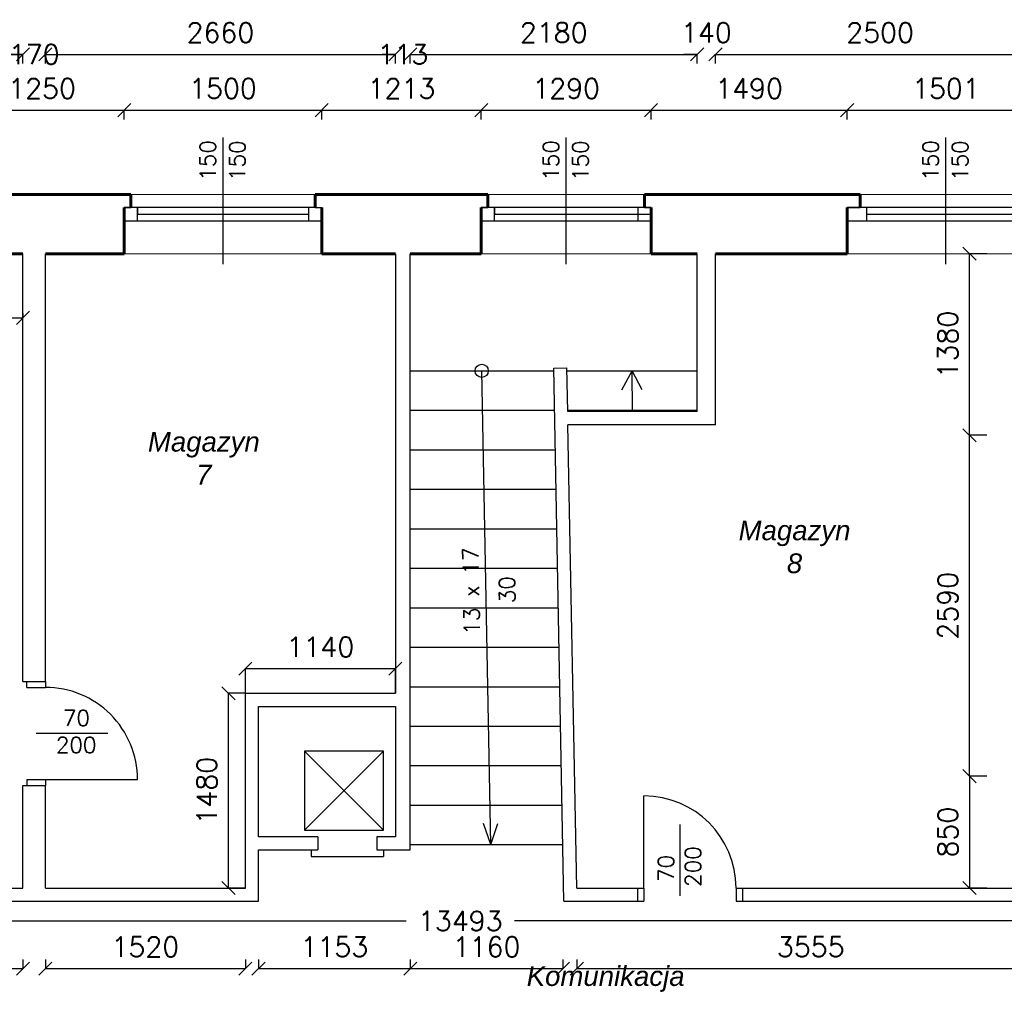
# Model space of a CAD drawing. Header units: millimetres. Extents: x -29041 to 64500, y 110629 to 283923.
# Tile 45 of 49: x 39388 to 46870, y 190610 to 198001. Entities that reach past the tile are written whole.
import ezdxf

# ---------------------------------------------------------------- set-up
doc = ezdxf.new("R2010")
doc.units = ezdxf.units.MM
for name, color, linetype in [('beton', 7, 'Continuous'), ('cienka', 1, 'Continuous'), ('sciany', 7, 'Continuous')]:
    doc.layers.add(name, color=color, linetype=linetype)
for name, color, linetype, lineweight in [('ISTN_PRZEKROJOWA', 7, 'Continuous', 60), ('ISTN_WIDOKOWA', 7, 'Continuous', 13), ('opisy_pomieszczen', 1, 'Continuous', 20)]:
    doc.layers.add(name, color=color, linetype=linetype, lineweight=lineweight)
doc.styles.add('SLAWEK', font='simplex.shx', dxfattribs={"width": 0.7, "height": 1})
doc.styles.get("Standard").update_dxf_attribs({"font": 'arial.ttf'})
doc.styles.add('TXT 50', font='simplex.shx', dxfattribs={"height": 150})
doc.styles.add('txt150', font='arial.ttf', dxfattribs={"height": 150})
doc.dimstyles.new('wymiary1do50', dxfattribs={"dimtxt": 150, "dimasz": 100, "dimexe": 0.18, "dimexo": 0.066, "dimgap": 90, "dimtad": 1, "dimdec": 0, "dimzin": 0, "dimdsep": 46, "dimtxsty": 'txt150', "dimblk": 'OBLIQUE', "dimcen": 0.09, "dimclrd": 1, "dimclre": 1, "dimadec": 0, "dimazin": 0, "dimtfac": 1, "dimtdec": 0, "dimtix": 1, "dimtofl": 0, "dimtmove": 2, "dimatfit": 3, "dimfxl": 1, "dimtfillclr": 256, "dimtolj": 1, "dimtzin": 0, "dimarcsym": 0})

# ---------------------------------------------------------------- blocks, each defined once
blk = doc.blocks.new('_Oblique')
at = {"layer": 'sciany', "color": 0, "lineweight": -2}
blk.add_line((-0.5, -0.5), (0.5, 0.5), dxfattribs=at)
blk = doc.blocks.new('*D422')
at = {"layer": 'beton', "color": 1, "lineweight": -2}
for p, q in [((26042.7, 197667.2), (26042.7, 197737.3)), ((26042.7, 197737.1), (39412.7, 197737.1)), ((39412.7, 197667.2), (39412.7, 197737.3))]:
    blk.add_line(p, q, dxfattribs=at)
at = {"layer": 'Defpoints', "color": 0}
for p in [(39412.7, 197737.1), (26042.7, 197667.1), (39412.7, 197667.1)]:
    blk.add_point(p, dxfattribs=at)
at = {"layer": 'beton', "color": 1, "lineweight": -2, "xscale": 100, "yscale": 100, "zscale": 100, "rotation": 180}
blk.add_blockref('_Oblique', (26042.7, 197737.1), dxfattribs=at)
at = {"layer": 'beton', "color": 1, "lineweight": -2, "xscale": 100, "yscale": 100, "zscale": 100}
blk.add_blockref('_Oblique', (39412.7, 197737.1), dxfattribs=at)
at = {"layer": 'beton', "color": 0, "insert": (32727.7, 197902.1), "char_height": 150, "attachment_point": 5, "style": 'TXT 50'}
blk.add_mtext('\\A1;13370', dxfattribs=at)
blk = doc.blocks.new('*D423')
at = {"layer": 'beton', "color": 1, "lineweight": -2}
for p, q in [((39412.7, 197737.1), (39312.7, 197737.1)), ((39412.7, 197667.2), (39412.7, 197737.3)), ((39582.7, 197667.2), (39582.7, 197737.3)), ((39582.7, 197737.1), (39682.7, 197737.1))]:
    blk.add_line(p, q, dxfattribs=at)
at = {"layer": 'Defpoints', "color": 0}
for p in [(39412.7, 197737.1), (39412.7, 197667.1), (39582.7, 197667.1)]:
    blk.add_point(p, dxfattribs=at)
at = {"layer": 'beton', "color": 1, "lineweight": -2, "xscale": 100, "yscale": 100, "zscale": 100}
blk.add_blockref('_Oblique', (39412.7, 197737.1), dxfattribs=at)
at = {"layer": 'beton', "color": 1, "lineweight": -2, "xscale": 100, "yscale": 100, "zscale": 100, "rotation": 180}
blk.add_blockref('_Oblique', (39582.7, 197737.1), dxfattribs=at)
at = {"layer": 'beton', "color": 0, "insert": (39497.7, 197737.1), "char_height": 150, "attachment_point": 5, "style": 'TXT 50'}
blk.add_mtext('\\A1;170', dxfattribs=at)
blk = doc.blocks.new('*D424')
at = {"layer": 'beton', "color": 1, "lineweight": -2}
for p, q in [((39582.7, 197667.2), (39582.7, 197737.3)), ((39582.7, 197737.1), (42242.7, 197737.1)), ((42242.7, 197667.2), (42242.7, 197737.3))]:
    blk.add_line(p, q, dxfattribs=at)
at = {"layer": 'Defpoints', "color": 0}
for p in [(42242.7, 197737.1), (39582.7, 197667.1), (42242.7, 197667.1)]:
    blk.add_point(p, dxfattribs=at)
at = {"layer": 'beton', "color": 1, "lineweight": -2, "xscale": 100, "yscale": 100, "zscale": 100, "rotation": 180}
blk.add_blockref('_Oblique', (39582.7, 197737.1), dxfattribs=at)
at = {"layer": 'beton', "color": 1, "lineweight": -2, "xscale": 100, "yscale": 100, "zscale": 100}
blk.add_blockref('_Oblique', (42242.7, 197737.1), dxfattribs=at)
at = {"layer": 'beton', "color": 0, "insert": (40912.7, 197902.1), "char_height": 150, "attachment_point": 5, "style": 'TXT 50'}
blk.add_mtext('\\A1;2660', dxfattribs=at)
blk = doc.blocks.new('*D425')
at = {"layer": 'beton', "color": 1, "lineweight": -2}
for p, q in [((42242.7, 197737.1), (42142.7, 197737.1)), ((42242.7, 197667.2), (42242.7, 197737.3)), ((42355.6, 197667.2), (42355.6, 197737.3)), ((42355.6, 197737.1), (42455.6, 197737.1))]:
    blk.add_line(p, q, dxfattribs=at)
at = {"layer": 'Defpoints', "color": 0}
for p in [(42355.6, 197737.1), (42242.7, 197667.1), (42355.6, 197667.1)]:
    blk.add_point(p, dxfattribs=at)
at = {"layer": 'beton', "color": 1, "lineweight": -2, "xscale": 100, "yscale": 100, "zscale": 100}
blk.add_blockref('_Oblique', (42242.7, 197737.1), dxfattribs=at)
at = {"layer": 'beton', "color": 1, "lineweight": -2, "xscale": 100, "yscale": 100, "zscale": 100, "rotation": 180}
blk.add_blockref('_Oblique', (42355.6, 197737.1), dxfattribs=at)
at = {"layer": 'beton', "color": 0, "insert": (42299.2, 197737.1), "char_height": 150, "attachment_point": 5, "style": 'TXT 50'}
blk.add_mtext('\\A1;113', dxfattribs=at)
blk = doc.blocks.new('*D426')
at = {"layer": 'beton', "color": 1, "lineweight": -2}
for p, q in [((42355.6, 197667.2), (42355.6, 197737.3)), ((42355.6, 197737.1), (44535.6, 197737.1)), ((44535.6, 197667.2), (44535.6, 197737.3))]:
    blk.add_line(p, q, dxfattribs=at)
at = {"layer": 'Defpoints', "color": 0}
for p in [(44535.6, 197737.1), (42355.6, 197667.1), (44535.6, 197667.1)]:
    blk.add_point(p, dxfattribs=at)
at = {"layer": 'beton', "color": 1, "lineweight": -2, "xscale": 100, "yscale": 100, "zscale": 100, "rotation": 180}
blk.add_blockref('_Oblique', (42355.6, 197737.1), dxfattribs=at)
at = {"layer": 'beton', "color": 1, "lineweight": -2, "xscale": 100, "yscale": 100, "zscale": 100}
blk.add_blockref('_Oblique', (44535.6, 197737.1), dxfattribs=at)
at = {"layer": 'beton', "color": 0, "insert": (43445.6, 197902.1), "char_height": 150, "attachment_point": 5, "style": 'TXT 50'}
blk.add_mtext('\\A1;2180', dxfattribs=at)
blk = doc.blocks.new('*D427')
at = {"layer": 'beton', "color": 1, "lineweight": -2}
for p, q in [((44535.6, 197737.1), (44435.6, 197737.1)), ((44535.6, 197667.2), (44535.6, 197737.3)), ((44675.6, 197667.2), (44675.6, 197737.3)), ((44675.6, 197737.1), (44775.6, 197737.1))]:
    blk.add_line(p, q, dxfattribs=at)
at = {"layer": 'Defpoints', "color": 0}
for p in [(44675.6, 197737.1), (44535.6, 197667.1), (44675.6, 197667.1)]:
    blk.add_point(p, dxfattribs=at)
at = {"layer": 'beton', "color": 1, "lineweight": -2, "xscale": 100, "yscale": 100, "zscale": 100}
blk.add_blockref('_Oblique', (44535.6, 197737.1), dxfattribs=at)
at = {"layer": 'beton', "color": 1, "lineweight": -2, "xscale": 100, "yscale": 100, "zscale": 100, "rotation": 180}
blk.add_blockref('_Oblique', (44675.6, 197737.1), dxfattribs=at)
at = {"layer": 'beton', "color": 0, "insert": (44605.6, 197902.1), "char_height": 150, "attachment_point": 5, "style": 'TXT 50'}
blk.add_mtext('\\A1;140', dxfattribs=at)
blk = doc.blocks.new('*D428')
at = {"layer": 'beton', "color": 1, "lineweight": -2}
for p, q in [((44675.6, 197667.2), (44675.6, 197737.3)), ((44675.6, 197737.1), (47175.6, 197737.1)), ((47175.6, 197667.2), (47175.6, 197737.3))]:
    blk.add_line(p, q, dxfattribs=at)
at = {"layer": 'Defpoints', "color": 0}
for p in [(47175.6, 197737.1), (44675.6, 197667.1), (47175.6, 197667.1)]:
    blk.add_point(p, dxfattribs=at)
at = {"layer": 'beton', "color": 1, "lineweight": -2, "xscale": 100, "yscale": 100, "zscale": 100, "rotation": 180}
blk.add_blockref('_Oblique', (44675.6, 197737.1), dxfattribs=at)
at = {"layer": 'beton', "color": 1, "lineweight": -2, "xscale": 100, "yscale": 100, "zscale": 100}
blk.add_blockref('_Oblique', (47175.6, 197737.1), dxfattribs=at)
at = {"layer": 'beton', "color": 0, "insert": (45925.6, 197902.1), "char_height": 150, "attachment_point": 5, "style": 'TXT 50'}
blk.add_mtext('\\A1;2500', dxfattribs=at)
blk = doc.blocks.new('*D457')
at = {"layer": 'beton', "color": 1, "lineweight": -2}
for p, q in [((38932.7, 197242.7), (38932.7, 197312.8)), ((38932.7, 197312.6), (40182.7, 197312.6)), ((40182.7, 197242.7), (40182.7, 197312.8))]:
    blk.add_line(p, q, dxfattribs=at)
at = {"layer": 'Defpoints', "color": 0}
for p in [(40182.7, 197312.6), (38932.7, 197242.6), (40182.7, 197242.6)]:
    blk.add_point(p, dxfattribs=at)
at = {"layer": 'beton', "color": 1, "lineweight": -2, "xscale": 100, "yscale": 100, "zscale": 100, "rotation": 180}
blk.add_blockref('_Oblique', (38932.7, 197312.6), dxfattribs=at)
at = {"layer": 'beton', "color": 1, "lineweight": -2, "xscale": 100, "yscale": 100, "zscale": 100}
blk.add_blockref('_Oblique', (40182.7, 197312.6), dxfattribs=at)
at = {"layer": 'beton', "color": 0, "insert": (39557.7, 197477.6), "char_height": 150, "attachment_point": 5, "style": 'TXT 50'}
blk.add_mtext('\\A1;1250', dxfattribs=at)
blk = doc.blocks.new('*D458')
at = {"layer": 'beton', "color": 1, "lineweight": -2}
for p, q in [((40182.7, 197242.7), (40182.7, 197312.8)), ((40182.7, 197312.6), (41682.7, 197312.6)), ((41682.7, 197242.7), (41682.7, 197312.8))]:
    blk.add_line(p, q, dxfattribs=at)
at = {"layer": 'Defpoints', "color": 0}
for p in [(41682.7, 197312.6), (40182.7, 197242.6), (41682.7, 197242.6)]:
    blk.add_point(p, dxfattribs=at)
at = {"layer": 'beton', "color": 1, "lineweight": -2, "xscale": 100, "yscale": 100, "zscale": 100, "rotation": 180}
blk.add_blockref('_Oblique', (40182.7, 197312.6), dxfattribs=at)
at = {"layer": 'beton', "color": 1, "lineweight": -2, "xscale": 100, "yscale": 100, "zscale": 100}
blk.add_blockref('_Oblique', (41682.7, 197312.6), dxfattribs=at)
at = {"layer": 'beton', "color": 0, "insert": (40932.7, 197477.6), "char_height": 150, "attachment_point": 5, "style": 'TXT 50'}
blk.add_mtext('\\A1;1500', dxfattribs=at)
blk = doc.blocks.new('*D459')
at = {"layer": 'beton', "color": 1, "lineweight": -2}
for p, q in [((41682.7, 197242.7), (41682.7, 197312.8)), ((41682.7, 197312.6), (42895.6, 197312.6)), ((42895.6, 197242.7), (42895.6, 197312.8))]:
    blk.add_line(p, q, dxfattribs=at)
at = {"layer": 'Defpoints', "color": 0}
for p in [(42895.6, 197312.6), (41682.7, 197242.6), (42895.6, 197242.6)]:
    blk.add_point(p, dxfattribs=at)
at = {"layer": 'beton', "color": 1, "lineweight": -2, "xscale": 100, "yscale": 100, "zscale": 100, "rotation": 180}
blk.add_blockref('_Oblique', (41682.7, 197312.6), dxfattribs=at)
at = {"layer": 'beton', "color": 1, "lineweight": -2, "xscale": 100, "yscale": 100, "zscale": 100}
blk.add_blockref('_Oblique', (42895.6, 197312.6), dxfattribs=at)
at = {"layer": 'beton', "color": 0, "insert": (42289.2, 197477.6), "char_height": 150, "attachment_point": 5, "style": 'TXT 50'}
blk.add_mtext('\\A1;1213', dxfattribs=at)
blk = doc.blocks.new('*D460')
at = {"layer": 'beton', "color": 1, "lineweight": -2}
for p, q in [((42895.6, 197242.7), (42895.6, 197312.8)), ((42895.6, 197312.6), (44185.6, 197312.6)), ((44185.6, 197242.7), (44185.6, 197312.8))]:
    blk.add_line(p, q, dxfattribs=at)
at = {"layer": 'Defpoints', "color": 0}
for p in [(44185.6, 197312.6), (42895.6, 197242.6), (44185.6, 197242.6)]:
    blk.add_point(p, dxfattribs=at)
at = {"layer": 'beton', "color": 1, "lineweight": -2, "xscale": 100, "yscale": 100, "zscale": 100, "rotation": 180}
blk.add_blockref('_Oblique', (42895.6, 197312.6), dxfattribs=at)
at = {"layer": 'beton', "color": 1, "lineweight": -2, "xscale": 100, "yscale": 100, "zscale": 100}
blk.add_blockref('_Oblique', (44185.6, 197312.6), dxfattribs=at)
at = {"layer": 'beton', "color": 0, "insert": (43540.6, 197477.6), "char_height": 150, "attachment_point": 5, "style": 'TXT 50'}
blk.add_mtext('\\A1;1290', dxfattribs=at)
blk = doc.blocks.new('*D461')
at = {"layer": 'beton', "color": 1, "lineweight": -2}
for p, q in [((44185.6, 197242.7), (44185.6, 197312.8)), ((44185.6, 197312.6), (45675.6, 197312.6)), ((45675.6, 197242.7), (45675.6, 197312.8))]:
    blk.add_line(p, q, dxfattribs=at)
at = {"layer": 'Defpoints', "color": 0}
for p in [(45675.6, 197312.6), (44185.6, 197242.6), (45675.6, 197242.6)]:
    blk.add_point(p, dxfattribs=at)
at = {"layer": 'beton', "color": 1, "lineweight": -2, "xscale": 100, "yscale": 100, "zscale": 100, "rotation": 180}
blk.add_blockref('_Oblique', (44185.6, 197312.6), dxfattribs=at)
at = {"layer": 'beton', "color": 1, "lineweight": -2, "xscale": 100, "yscale": 100, "zscale": 100}
blk.add_blockref('_Oblique', (45675.6, 197312.6), dxfattribs=at)
at = {"layer": 'beton', "color": 0, "insert": (44930.6, 197477.6), "char_height": 150, "attachment_point": 5, "style": 'TXT 50'}
blk.add_mtext('\\A1;1490', dxfattribs=at)
blk = doc.blocks.new('*D462')
at = {"layer": 'beton', "color": 1, "lineweight": -2}
for p, q in [((45675.6, 197242.7), (45675.6, 197312.8)), ((45675.6, 197312.6), (47176.6, 197312.6)), ((47176.6, 197242.7), (47176.6, 197312.8))]:
    blk.add_line(p, q, dxfattribs=at)
at = {"layer": 'Defpoints', "color": 0}
for p in [(47176.6, 197312.6), (45675.6, 197242.6), (47176.6, 197242.6)]:
    blk.add_point(p, dxfattribs=at)
at = {"layer": 'beton', "color": 1, "lineweight": -2, "xscale": 100, "yscale": 100, "zscale": 100, "rotation": 180}
blk.add_blockref('_Oblique', (45675.6, 197312.6), dxfattribs=at)
at = {"layer": 'beton', "color": 1, "lineweight": -2, "xscale": 100, "yscale": 100, "zscale": 100}
blk.add_blockref('_Oblique', (47176.6, 197312.6), dxfattribs=at)
at = {"layer": 'beton', "color": 0, "insert": (46426.1, 197477.6), "char_height": 150, "attachment_point": 5, "style": 'TXT 50'}
blk.add_mtext('\\A1;1501', dxfattribs=at)
blk = doc.blocks.new('*D489')
at = {"layer": 'beton', "color": 1, "lineweight": -2}
for p, q in [((37022.7, 195735.1), (39412.7, 195735.1)), ((37022.7, 195735), (37022.7, 195734.9)), ((39412.7, 195767.3), (39412.7, 195734.9))]:
    blk.add_line(p, q, dxfattribs=at)
at = {"layer": 'Defpoints', "color": 0}
for p in [(37022.7, 195735.1), (39412.7, 195767.3), (39412.7, 195735.1)]:
    blk.add_point(p, dxfattribs=at)
at = {"layer": 'beton', "color": 1, "lineweight": -2, "xscale": 100, "yscale": 100, "zscale": 100, "rotation": 180}
blk.add_blockref('_Oblique', (37022.7, 195735.1), dxfattribs=at)
at = {"layer": 'beton', "color": 1, "lineweight": -2, "xscale": 100, "yscale": 100, "zscale": 100}
blk.add_blockref('_Oblique', (39412.7, 195735.1), dxfattribs=at)
at = {"layer": 'beton', "color": 0, "insert": (38217.7, 195900.1), "char_height": 150, "attachment_point": 5, "style": 'TXT 50'}
blk.add_mtext('\\A1;2390', dxfattribs=at)
blk = doc.blocks.new('*D490')
at = {"layer": 'beton', "color": 1, "lineweight": -2}
for p, q in [((41102.7, 192882.3), (40974.5, 192882.3)), ((40974.7, 191402.3), (40974.7, 192882.3)), ((41102.7, 191402.3), (40974.5, 191402.3))]:
    blk.add_line(p, q, dxfattribs=at)
at = {"layer": 'Defpoints', "color": 0}
for p in [(40974.7, 192882.3), (41102.7, 192882.3), (41102.7, 191402.3)]:
    blk.add_point(p, dxfattribs=at)
at = {"layer": 'beton', "color": 1, "lineweight": -2, "xscale": 100, "yscale": 100, "zscale": 100}
for p, rotation in [((40974.7, 192882.3), 90), ((40974.7, 191402.3), 270)]:
    blk.add_blockref('_Oblique', p, dxfattribs=dict(at, rotation=rotation))
at = {"layer": 'beton', "color": 0, "insert": (40809.7, 192142.3), "char_height": 150, "attachment_point": 5, "rotation": 90, "style": 'TXT 50'}
blk.add_mtext('\\A1;1480', dxfattribs=at)
blk = doc.blocks.new('*D491')
at = {"layer": 'beton', "color": 1, "lineweight": -2}
for p, q in [((41102.7, 192882.4), (41102.7, 193069.8)), ((41102.7, 193069.6), (42242.7, 193069.6)), ((42242.7, 192882.4), (42242.7, 193069.8))]:
    blk.add_line(p, q, dxfattribs=at)
at = {"layer": 'Defpoints', "color": 0}
for p in [(42242.7, 193069.6), (41102.7, 192882.3), (42242.7, 192882.3)]:
    blk.add_point(p, dxfattribs=at)
at = {"layer": 'beton', "color": 1, "lineweight": -2, "xscale": 100, "yscale": 100, "zscale": 100, "rotation": 180}
blk.add_blockref('_Oblique', (41102.7, 193069.6), dxfattribs=at)
at = {"layer": 'beton', "color": 1, "lineweight": -2, "xscale": 100, "yscale": 100, "zscale": 100}
blk.add_blockref('_Oblique', (42242.7, 193069.6), dxfattribs=at)
at = {"layer": 'beton', "color": 0, "insert": (41672.7, 193234.6), "char_height": 150, "attachment_point": 5, "style": 'TXT 50'}
blk.add_mtext('\\A1;1140', dxfattribs=at)
blk = doc.blocks.new('*D492')
at = {"layer": 'beton', "color": 1, "lineweight": -2}
for p, q in [((46736, 192252.3), (46605.4, 192252.3)), ((46605.6, 192252.3), (46605.6, 191402.3)), ((46736, 191402.3), (46605.4, 191402.3))]:
    blk.add_line(p, q, dxfattribs=at)
at = {"layer": 'Defpoints', "color": 0}
for p in [(46736.1, 192252.3), (46605.6, 191402.3), (46736.1, 191402.3)]:
    blk.add_point(p, dxfattribs=at)
at = {"layer": 'beton', "color": 1, "lineweight": -2, "xscale": 100, "yscale": 100, "zscale": 100}
for p, rotation in [((46605.6, 192252.3), 90), ((46605.6, 191402.3), 270)]:
    blk.add_blockref('_Oblique', p, dxfattribs=dict(at, rotation=rotation))
at = {"layer": 'beton', "color": 0, "insert": (46440.6, 191827.3), "char_height": 150, "attachment_point": 5, "rotation": 90, "style": 'TXT 50'}
blk.add_mtext('\\A1;850', dxfattribs=at)
blk = doc.blocks.new('*D493')
at = {"layer": 'beton', "color": 1, "lineweight": -2}
for p, q in [((46736, 194842.3), (46605.4, 194842.3)), ((46605.6, 192252.3), (46605.6, 194842.3)), ((46736, 192252.3), (46605.4, 192252.3))]:
    blk.add_line(p, q, dxfattribs=at)
at = {"layer": 'Defpoints', "color": 0}
for p in [(46605.6, 194842.3), (46736.1, 194842.3), (46736.1, 192252.3)]:
    blk.add_point(p, dxfattribs=at)
at = {"layer": 'beton', "color": 1, "lineweight": -2, "xscale": 100, "yscale": 100, "zscale": 100}
for p, rotation in [((46605.6, 194842.3), 90), ((46605.6, 192252.3), 270)]:
    blk.add_blockref('_Oblique', p, dxfattribs=dict(at, rotation=rotation))
at = {"layer": 'beton', "color": 0, "insert": (46440.6, 193547.3), "char_height": 150, "attachment_point": 5, "rotation": 90, "style": 'TXT 50'}
blk.add_mtext('\\A1;2590', dxfattribs=at)
blk = doc.blocks.new('*D494')
at = {"layer": 'beton', "color": 1, "lineweight": -2}
for p, q in [((46736, 196222.3), (46605.4, 196222.3)), ((46605.6, 194842.3), (46605.6, 196222.3)), ((46736, 194842.3), (46605.4, 194842.3))]:
    blk.add_line(p, q, dxfattribs=at)
at = {"layer": 'Defpoints', "color": 0}
for p in [(46605.6, 196222.3), (46736.1, 196222.3), (46736.1, 194842.3)]:
    blk.add_point(p, dxfattribs=at)
at = {"layer": 'beton', "color": 1, "lineweight": -2, "xscale": 100, "yscale": 100, "zscale": 100}
for p, rotation in [((46605.6, 196222.3), 90), ((46605.6, 194842.3), 270)]:
    blk.add_blockref('_Oblique', p, dxfattribs=dict(at, rotation=rotation))
at = {"layer": 'beton', "color": 0, "insert": (46440.6, 195532.3), "char_height": 150, "attachment_point": 5, "rotation": 90, "style": 'TXT 50'}
blk.add_mtext('\\A1;1380', dxfattribs=at)
blk = doc.blocks.new('*D502')
at = {"layer": 'beton', "color": 1, "lineweight": -2}
for p, q in [((50585.6, 191302.3), (50585.6, 191152.3)), ((37092.7, 191072.4), (37092.7, 191152.6)), ((37092.7, 191152.5), (42324.3, 191152.5)), ((50585.6, 191152.5), (43147.2, 191152.5))]:
    blk.add_line(p, q, dxfattribs=at)
at = {"layer": 'Defpoints', "color": 0}
for p in [(50585.6, 191302.3), (50585.6, 191152.5), (37092.7, 191072.3)]:
    blk.add_point(p, dxfattribs=at)
at = {"layer": 'beton', "color": 1, "lineweight": -2, "xscale": 100, "yscale": 100, "zscale": 100, "rotation": 180}
blk.add_blockref('_Oblique', (37092.7, 191152.5), dxfattribs=at)
at = {"layer": 'beton', "color": 1, "lineweight": -2, "xscale": 100, "yscale": 100, "zscale": 100}
blk.add_blockref('_Oblique', (50585.6, 191152.5), dxfattribs=at)
at = {"layer": 'beton', "color": 0, "insert": (42735.8, 191152.5), "char_height": 150, "attachment_point": 5, "style": 'TXT 50'}
blk.add_mtext('\\A1;13493', dxfattribs=at)
blk = doc.blocks.new('*D503')
at = {"layer": 'beton', "color": 1, "lineweight": -2}
for p, q in [((37092.7, 190895.7), (37092.7, 190790.1)), ((37092.7, 190790.3), (39412.7, 190790.3)), ((39412.7, 190860.3), (39412.7, 190790.1))]:
    blk.add_line(p, q, dxfattribs=at)
at = {"layer": 'Defpoints', "color": 0}
for p in [(37092.7, 190895.8), (39412.7, 190860.3), (39412.7, 190790.3)]:
    blk.add_point(p, dxfattribs=at)
at = {"layer": 'beton', "color": 1, "lineweight": -2, "xscale": 100, "yscale": 100, "zscale": 100, "rotation": 180}
blk.add_blockref('_Oblique', (37092.7, 190790.3), dxfattribs=at)
at = {"layer": 'beton', "color": 1, "lineweight": -2, "xscale": 100, "yscale": 100, "zscale": 100}
blk.add_blockref('_Oblique', (39412.7, 190790.3), dxfattribs=at)
at = {"layer": 'beton', "color": 0, "insert": (38252.7, 190955.3), "char_height": 150, "attachment_point": 5, "style": 'TXT 50'}
blk.add_mtext('\\A1;2320', dxfattribs=at)
blk = doc.blocks.new('*D504')
at = {"layer": 'beton', "color": 1, "lineweight": -2}
for p, q in [((39582.7, 190860.3), (39582.7, 190790.1)), ((39582.7, 190790.3), (41102.7, 190790.3)), ((41102.7, 190860.3), (41102.7, 190790.1))]:
    blk.add_line(p, q, dxfattribs=at)
at = {"layer": 'Defpoints', "color": 0}
for p in [(39582.7, 190860.3), (41102.7, 190860.3), (41102.7, 190790.3)]:
    blk.add_point(p, dxfattribs=at)
at = {"layer": 'beton', "color": 1, "lineweight": -2, "xscale": 100, "yscale": 100, "zscale": 100, "rotation": 180}
blk.add_blockref('_Oblique', (39582.7, 190790.3), dxfattribs=at)
at = {"layer": 'beton', "color": 1, "lineweight": -2, "xscale": 100, "yscale": 100, "zscale": 100}
blk.add_blockref('_Oblique', (41102.7, 190790.3), dxfattribs=at)
at = {"layer": 'beton', "color": 0, "insert": (40342.7, 190955.3), "char_height": 150, "attachment_point": 5, "style": 'TXT 50'}
blk.add_mtext('\\A1;1520', dxfattribs=at)
blk = doc.blocks.new('*D505')
at = {"layer": 'beton', "color": 1, "lineweight": -2}
for p, q in [((41202.7, 190860.3), (41202.7, 190790.1)), ((41202.7, 190790.3), (42355.6, 190790.3)), ((42355.6, 190860.3), (42355.6, 190790.1))]:
    blk.add_line(p, q, dxfattribs=at)
at = {"layer": 'Defpoints', "color": 0}
for p in [(41202.7, 190860.3), (42355.6, 190860.3), (42355.6, 190790.3)]:
    blk.add_point(p, dxfattribs=at)
at = {"layer": 'beton', "color": 1, "lineweight": -2, "xscale": 100, "yscale": 100, "zscale": 100, "rotation": 180}
blk.add_blockref('_Oblique', (41202.7, 190790.3), dxfattribs=at)
at = {"layer": 'beton', "color": 1, "lineweight": -2, "xscale": 100, "yscale": 100, "zscale": 100}
blk.add_blockref('_Oblique', (42355.6, 190790.3), dxfattribs=at)
at = {"layer": 'beton', "color": 0, "insert": (41779.2, 190955.3), "char_height": 150, "attachment_point": 5, "style": 'TXT 50'}
blk.add_mtext('\\A1;1153', dxfattribs=at)
blk = doc.blocks.new('*D506')
at = {"layer": 'beton', "color": 1, "lineweight": -2}
for p, q in [((42355.6, 190860.3), (42355.6, 190790.1)), ((42355.6, 190790.3), (43515.7, 190790.3)), ((43515.7, 190860.3), (43515.7, 190790.1))]:
    blk.add_line(p, q, dxfattribs=at)
at = {"layer": 'Defpoints', "color": 0}
for p in [(42355.6, 190860.3), (43515.7, 190860.3), (43515.7, 190790.3)]:
    blk.add_point(p, dxfattribs=at)
at = {"layer": 'beton', "color": 1, "lineweight": -2, "xscale": 100, "yscale": 100, "zscale": 100, "rotation": 180}
blk.add_blockref('_Oblique', (42355.6, 190790.3), dxfattribs=at)
at = {"layer": 'beton', "color": 1, "lineweight": -2, "xscale": 100, "yscale": 100, "zscale": 100}
blk.add_blockref('_Oblique', (43515.7, 190790.3), dxfattribs=at)
at = {"layer": 'beton', "color": 0, "insert": (42935.6, 190955.3), "char_height": 150, "attachment_point": 5, "style": 'TXT 50'}
blk.add_mtext('\\A1;1160', dxfattribs=at)
blk = doc.blocks.new('*D507')
at = {"layer": 'beton', "color": 1, "lineweight": -2}
for p, q in [((43621.2, 190860.3), (43621.2, 190790.1)), ((43621.2, 190790.3), (47176.6, 190790.3)), ((47176.6, 190860.3), (47176.6, 190790.1))]:
    blk.add_line(p, q, dxfattribs=at)
at = {"layer": 'Defpoints', "color": 0}
for p in [(43621.2, 190860.3), (47176.6, 190860.3), (47176.6, 190790.3)]:
    blk.add_point(p, dxfattribs=at)
at = {"layer": 'beton', "color": 1, "lineweight": -2, "xscale": 100, "yscale": 100, "zscale": 100, "rotation": 180}
blk.add_blockref('_Oblique', (43621.2, 190790.3), dxfattribs=at)
at = {"layer": 'beton', "color": 1, "lineweight": -2, "xscale": 100, "yscale": 100, "zscale": 100}
blk.add_blockref('_Oblique', (47176.6, 190790.3), dxfattribs=at)
at = {"layer": 'beton', "color": 0, "insert": (45398.9, 190955.3), "char_height": 150, "attachment_point": 5, "style": 'TXT 50'}
blk.add_mtext('\\A1;3555', dxfattribs=at)

msp = doc.modelspace()

# ---------------------------------------------------------------- linework, layer by layer
at = {"ltscale": 50}
for p, q in [((40182.73327, 196572.34917), (40232.73327, 196572.34917)), ((41632.73327, 196572.34917), (41682.73327, 196572.34917)), ((44185.62308, 196572.34917), (42895.62308, 196572.34917)), ((42945.62308, 196572.34917), (42895.62308, 196572.34917)), ((45675.62308, 196572.34917), (45775.62308, 196572.34917))]:
    msp.add_line(p, q, dxfattribs=at)
at = {"layer": 'cienka'}
for p, q in [((40932.73327, 196142.34917), (40932.73327, 197105.89593)), ((43540.62308, 196142.34917), (43540.62308, 197105.89593)), ((46425.62308, 196142.34917), (46425.62308, 197105.89593)), ((40232.73327, 196572.34917), (40182.73327, 196572.34917)), ((41632.73327, 196572.34917), (40232.73327, 196572.34917)), ((40282.73327, 196572.34917), (40282.73327, 196522.34917)), ((40282.73327, 196472.34917), (40282.73327, 196572.34917)), ((41582.73327, 196572.34917), (41582.73327, 196472.34917)), ((41632.73327, 196572.34917), (41682.73327, 196572.34917)), ((42945.62308, 196572.34917), (42895.62308, 196572.34917)), ((42895.62308, 196572.34917), (42945.62308, 196572.34917)), ((42995.62308, 196572.34917), (42995.62308, 196522.34917)), ((42995.62308, 196472.34917), (42995.62308, 196572.34917)), ((44085.62308, 196572.34917), (44085.62308, 196472.34917)), ((44135.62308, 196572.34917), (44185.62308, 196572.34917)), ((45675.62308, 196472.34917), (45675.62308, 196572.34917)), ((45775.62308, 196572.34917), (45675.62308, 196572.34917)), ((45675.62308, 196472.34917), (45675.62308, 196572.34917)), ((45775.62308, 196572.34917), (45675.62308, 196572.34917)), ((45675.62308, 196472.34917), (45675.62308, 196572.34917)), ((45775.62308, 196572.34917), (45675.62308, 196572.34917)), ((47175.62308, 196572.34917), (45675.62308, 196572.34917)), ((45825.62308, 196472.34917), (45825.62308, 196572.34917)), ((40282.73327, 196522.34917), (41582.73327, 196522.34917)), ((42995.62308, 196522.34917), (44185.62308, 196522.34917)), ((45825.62308, 196522.34917), (47025.62308, 196522.34917)), ((40182.73327, 196472.34917), (40282.73327, 196472.34917)), ((40222.73327, 196472.34917), (41682.73327, 196472.34917)), ((42895.62308, 196472.34917), (42995.62308, 196472.34917)), ((42995.62308, 196472.34917), (44185.62308, 196472.34917)), ((45675.62308, 196472.34917), (45825.62308, 196472.34917)), ((45825.62308, 196472.34917), (47175.62308, 196472.34917)), ((39412.73327, 192972.34917), (39412.73327, 196222.34917)), ((39582.73327, 192972.34917), (39582.73327, 196222.34917)), ((42242.73327, 196222.34917), (42242.73327, 192882.34917)), ((42355.62308, 191692.34917), (42355.62308, 196222.34917)), ((44535.62308, 195022.34917), (44535.62308, 196222.34917)), ((44675.62308, 194922.34917), (44675.62308, 196222.34917)), ((43445.62308, 195352.34917), (43545.6048, 195354.26139)), ((43551.95285, 195022.34917), (43545.6048, 195354.26139)), ((42355.62308, 195332.34917), (43446.0056, 195332.34917)), ((42967.36499, 191732.34917), (42898.51253, 195332.34917)), ((43523.0821, 191302.34917), (43445.62308, 195352.34917)), ((43546.02388, 195332.34917), (44535.62308, 195332.34917)), ((43962.75497, 195188.24945), (44040.82348, 195332.34917)), ((44118.892, 195188.24945), (44040.82348, 195332.34917)), ((44043.72862, 195022.34917), (44042.60372, 195332.34917)), ((42355.62308, 195032.34917), (43451.7433, 195032.34917)), ((43551.76159, 195032.34917), (44535.62308, 195032.34917)), ((44535.62308, 195022.34917), (43551.95285, 195022.34917)), ((44675.62308, 194922.34917), (43551.95285, 194922.34917)), ((43621.18782, 191402.34917), (43553.86541, 194922.34917)), ((42355.62308, 194732.34917), (43457.48101, 194732.34917)), ((42355.62308, 194432.34917), (43463.21871, 194432.34917)), ((42355.62308, 194132.34917), (43468.95642, 194132.34917)), ((42355.62308, 193832.34917), (43474.69412, 193832.34917)), ((42355.62308, 193532.34917), (43480.43183, 193532.34917)), ((42355.62308, 193232.34917), (43486.16953, 193232.34917)), ((39412.73327, 192972.34917), (39582.73327, 192972.34917)), ((39442.73327, 192927.34917), (39442.73327, 192972.34917)), ((39582.73327, 192972.34917), (39582.73327, 192927.34917)), ((39442.73327, 192927.34917), (39582.73327, 192927.34917)), ((42355.62308, 192932.34917), (43491.90724, 192932.34917)), ((41102.73327, 191402.34917), (41102.73327, 192882.34917)), ((41102.73327, 192882.34917), (42242.73327, 192882.34917)), ((41202.73327, 191792.34917), (41202.73327, 192782.34917)), ((41202.73327, 192782.34917), (42242.73327, 192782.34917)), ((42242.73327, 192782.34917), (42242.73327, 191792.34917)), ((42355.62308, 192632.34917), (43497.64494, 192632.34917)), ((40056.65043, 192577.34917), (39512.73327, 192577.34917)), ((41552.73327, 192442.34917), (41552.73327, 191842.34917)), ((42152.73327, 192442.34917), (41552.73327, 192442.34917)), ((41552.73327, 191842.34917), (42152.73327, 192442.34917)), ((42152.73327, 191842.34917), (41552.73327, 192442.34917)), ((42152.73327, 191842.34917), (42152.73327, 192442.34917)), ((42355.62308, 192332.34917), (43503.38265, 192332.34917)), ((39442.73327, 192227.34917), (39582.73327, 192227.34917)), ((39442.73327, 192227.34917), (39442.73327, 192182.34917)), ((39582.73327, 192227.34917), (40282.72337, 192227.34917)), ((39582.73327, 192227.34917), (39582.73327, 192182.34917)), ((39412.73327, 191402.34917), (39412.73327, 192182.34917)), ((39412.73327, 192182.34917), (39582.73327, 192182.34917)), ((39582.73327, 191402.34917), (39582.73327, 192182.34917)), ((44131.27194, 191402.34917), (44131.27194, 192102.34917)), ((42355.62308, 192032.34917), (43509.12035, 192032.34917)), ((41552.73327, 191842.34917), (42152.73327, 191842.34917)), ((42967.36499, 191732.34917), (42913.25693, 191893.58614)), ((42967.36499, 191732.34917), (43021.47304, 191893.58614)), ((44405.44892, 191342.34917), (44405.44892, 191886.26634)), ((41652.73327, 191792.34917), (41202.73327, 191792.34917)), ((41652.73327, 191792.34917), (41652.73327, 191692.34917)), ((42242.73327, 191792.34917), (42102.73327, 191792.34917)), ((42102.73327, 191792.34917), (42102.73327, 191692.34917)), ((41202.73327, 191302.34917), (41202.73327, 191692.34917)), ((41202.73327, 191692.34917), (41652.73327, 191692.34917)), ((41602.73327, 191692.34917), (41602.73327, 191642.34917)), ((42102.73327, 191692.34917), (42355.62308, 191692.34917)), ((42152.73327, 191692.34917), (42152.73327, 191642.34917)), ((42355.62308, 191732.34917), (43515.62308, 191732.34917)), ((41602.73327, 191642.34917), (42152.73327, 191642.34917)), ((36992.73327, 191402.34917), (39412.73327, 191402.34917)), ((39582.73327, 191402.34917), (41102.73327, 191402.34917)), ((43621.18782, 191402.34917), (44131.27194, 191402.34917)), ((44081.27194, 191402.34917), (44081.27194, 191302.34917)), ((44131.27194, 191402.34917), (44131.27194, 191302.34917)), ((44831.27194, 191402.34917), (47176.61838, 191402.34917)), ((44831.27194, 191402.34917), (44831.27194, 191302.34917)), ((44881.27194, 191402.34917), (44881.27194, 191302.34917)), ((37092.73327, 191302.34917), (39582.73327, 191302.34917)), ((37092.73327, 191302.34917), (41202.73327, 191302.34917)), ((43523.0821, 191302.34917), (44131.27194, 191302.34917)), ((44831.27194, 191302.34917), (47275.62308, 191302.34917))]:
    msp.add_line(p, q, dxfattribs=at)
msp.add_circle((42898.51253, 195332.34917), 50, dxfattribs=at)
for centre, radius, start, end in [((39582.74022, 192227.36602), 699.98315, 359.998620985, 90.00056906), ((44131.27194, 191402.34917), 700, 0, 90)]:
    msp.add_arc(centre, radius, start, end, dxfattribs=at)
at = {"layer": 'ISTN_PRZEKROJOWA'}
for p, q in [((40232.73327, 196672.34917), (38882.73327, 196672.34917)), ((40232.73327, 196572.34917), (40232.73327, 196672.34917)), ((41632.73327, 196572.34917), (41632.73327, 196672.34917)), ((42945.62308, 196672.34917), (41632.73327, 196672.34917)), ((42945.62308, 196572.34917), (42945.62308, 196672.34917)), ((44135.62308, 196572.34917), (44135.62308, 196672.34917)), ((44135.62308, 196672.34917), (45775.62308, 196672.34917)), ((45775.62308, 196672.34917), (45775.62308, 196572.34917)), ((45775.62308, 196672.34917), (45775.62308, 196572.34917)), ((45775.62308, 196672.34917), (45775.62308, 196572.34917)), ((40182.73327, 196572.34917), (40182.73327, 196222.34917)), ((41682.73327, 196222.34917), (41682.73327, 196572.34917)), ((42895.62308, 196572.34917), (42895.62308, 196222.34917)), ((44185.62308, 196222.34917), (44185.62308, 196572.34917)), ((44185.62308, 196222.34917), (44185.62308, 196572.34917)), ((44185.62308, 196222.34917), (44185.62308, 196572.34917)), ((45675.62308, 196572.34917), (45675.62308, 196222.34917)), ((45675.62308, 196572.34917), (45675.62308, 196222.34917)), ((45675.62308, 196472.34917), (45675.62308, 196322.34917)), ((45675.62308, 196472.34917), (45675.62308, 196322.34917)), ((45675.62308, 196472.34917), (45675.62308, 196322.34917)), ((38932.73327, 196222.34917), (39412.73327, 196222.34917)), ((39582.73327, 196222.34917), (40182.73327, 196222.34917)), ((41682.73327, 196222.34917), (42242.73327, 196222.34917)), ((42355.62308, 196222.34917), (42895.62308, 196222.34917)), ((44185.62308, 196222.34917), (44535.62308, 196222.34917)), ((45675.62308, 196222.34917), (44675.62308, 196222.34917))]:
    msp.add_line(p, q, dxfattribs=at)
at = {"layer": 'ISTN_WIDOKOWA'}
for p, q in [((41632.73327, 196672.34917), (40232.73327, 196672.34917)), ((44135.62308, 196672.34917), (42945.62308, 196672.34917)), ((47075.62308, 196672.34917), (45775.62308, 196672.34917)), ((40182.73327, 196222.34917), (41682.73327, 196222.34917)), ((42895.62308, 196222.34917), (44185.62308, 196222.34917)), ((47175.62308, 196222.34917), (45675.62308, 196222.34917))]:
    msp.add_line(p, q, dxfattribs=at)

# ---------------------------------------------------------------- texts
at = {"layer": 'cienka', "style": 'SLAWEK'}
for s, rotation, p in [('150', 90, (40877.34425, 196776.87527)), ('150', 90, (41100.95971, 196775.15664)), ('150', 90, (43485.23406, 196776.87527)), ('150', 90, (43708.84952, 196775.15664)), ('150', 90, (46370.23406, 196776.87527)), ('150', 90, (46593.84952, 196775.15664)), ('13 x 17', 91.095687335, (42885.00741, 193328.10359)), ('30', 91.095687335, (43153.63443, 193567.60798)), ('70', 90, (44358.38813, 191448.87664)), ('200', 90, (44563.31936, 191411.15389))]:
    msp.add_text(s, height=120, rotation=rotation, dxfattribs=at).set_placement(p)
for s, p in [('70', (39715.86598, 192634.12047)), ('200', (39662.60926, 192428.76638))]:
    msp.add_text(s, height=120, dxfattribs=at).set_placement(p)
at = {"layer": 'opisy_pomieszczen', "lineweight": 18, "char_height": 150, "width": 1216.6065571, "attachment_point": 1}
for s, insert in [('\\pxqc;{\\fArial|b0|i1|c238|p34;\\C0;Magazyn\\P\\pxqc;7  }', (40178.78472, 194868.57016)), ('\\pxqc;{\\fArial|b0|i1|c238|p34;\\C0;Magazyn\\P\\pxqc;8  }', (44667.39043, 194195.05914)), ('\\pxqc;{\\fArial|b0|i1|c238|p34;\\C0;Komunikacja\\P\\pxqc;}', (43231.9071, 190808.40267))]:
    msp.add_mtext(s, dxfattribs=dict(at, insert=insert))

# ---------------------------------------------------------------- dimensions: what is measured, and where the dimension line sits
at = {"layer": 'beton'}
for base, p1, p2, picture, middle in [((39412.73327, 197737.10247), (26042.73327, 197667.10247), (39412.73327, 197667.10247), '*D422', (32727.73327, 197902.10247)), ((42242.73327, 197737.10247), (39582.73327, 197667.10247), (42242.73327, 197667.10247), '*D424', (40912.73327, 197902.10247)), ((44535.62308, 197737.10247), (42355.62308, 197667.10247), (44535.62308, 197667.10247), '*D426', (43445.62308, 197902.10247)), ((44675.62308, 197737.10247), (44535.62308, 197667.10247), (44675.62308, 197667.10247), '*D427', (44605.62308, 197902.10247)), ((47175.62308, 197737.10247), (44675.62308, 197667.10247), (47175.62308, 197667.10247), '*D428', (45925.62308, 197902.10247)), ((40182.73327, 197312.59047), (38932.73327, 197242.59047), (40182.73327, 197242.59047), '*D457', (39557.73327, 197477.59047)), ((41682.73327, 197312.59047), (40182.73327, 197242.59047), (41682.73327, 197242.59047), '*D458', (40932.73327, 197477.59047)), ((42895.62308, 197312.59047), (41682.73327, 197242.59047), (42895.62308, 197242.59047), '*D459', (42289.17817, 197477.59047)), ((44185.62308, 197312.59047), (42895.62308, 197242.59047), (44185.62308, 197242.59047), '*D460', (43540.62308, 197477.59047)), ((45675.62308, 197312.59047), (44185.62308, 197242.59047), (45675.62308, 197242.59047), '*D461', (44930.62308, 197477.59047)), ((47176.61838, 197312.59047), (45675.62308, 197242.59047), (47176.61838, 197242.59047), '*D462', (46426.12073, 197477.59047)), ((39412.73327, 195735.10842), (37022.73327, 195735.10842), (39412.73327, 195767.34917), '*D489', (38217.73327, 195900.10842)), ((42242.73327, 193069.59276), (41102.73327, 192882.34917), (42242.73327, 192882.34917), '*D491', (41672.73327, 193234.59276)), ((39412.73327, 190790.31907), (37092.73327, 190895.79852), (39412.73327, 190860.31907), '*D503', (38252.73327, 190955.31907)), ((41102.73327, 190790.31907), (39582.73327, 190860.31907), (41102.73327, 190860.31907), '*D504', (40342.73327, 190955.31907)), ((42355.62308, 190790.31907), (41202.73327, 190860.31907), (42355.62308, 190860.31907), '*D505', (41779.17817, 190955.31907)), ((43515.66669, 190790.31907), (42355.62308, 190860.31907), (43515.66669, 190860.31907), '*D506', (42935.64489, 190955.31907)), ((47176.61838, 190790.31907), (43621.18782, 190860.31907), (47176.61838, 190860.31907), '*D507', (45398.9031, 190955.31907))]:
    dim = msp.add_linear_dim(base=base, p1=p1, p2=p2, dimstyle='wymiary1do50', override={"dimtxsty": 'TXT 50'}, dxfattribs=at)
    dim.commit()
    dim.dimension.update_dxf_attribs({"geometry": picture, "text_midpoint": middle})
for base, p1, p2, picture, middle in [((39412.73327, 197737.10247), (39582.73327, 197667.10247), (39412.73327, 197667.10247), '*D423', (39497.73327, 197737.10247)), ((42355.62308, 197737.10247), (42242.73327, 197667.10247), (42355.62308, 197667.10247), '*D425', (42299.17817, 197737.10247)), ((50585.58604, 191152.46078), (37092.73327, 191072.34917), (50585.58604, 191302.34917), '*D502', (42735.76683, 191152.46078))]:
    dim = msp.add_linear_dim(base=base, p1=p1, p2=p2, dimstyle='wymiary1do50', override={"dimtxsty": 'TXT 50'}, dxfattribs=at)
    dim.commit()
    dim.dimension.update_dxf_attribs({"geometry": picture, "text_midpoint": middle, "dimtype": 160})
for base, p1, p2, picture, middle in [((46605.59096, 196222.34917), (46736.10467, 194842.34917), (46736.10467, 196222.34917), '*D494', (46440.59096, 195532.34917)), ((46605.59096, 194842.34917), (46736.10467, 192252.34917), (46736.10467, 194842.34917), '*D493', (46440.59096, 193547.34917)), ((40974.6863, 192882.34917), (41102.73327, 191402.34917), (41102.73327, 192882.34917), '*D490', (40809.6863, 192142.34917)), ((46605.59096, 191402.34917), (46736.10467, 192252.34917), (46736.10467, 191402.34917), '*D492', (46440.59096, 191827.34917))]:
    dim = msp.add_linear_dim(base=base, p1=p1, p2=p2, angle=90, dimstyle='wymiary1do50', override={"dimtxsty": 'TXT 50'}, dxfattribs=at)
    dim.commit()
    dim.dimension.update_dxf_attribs({"geometry": picture, "text_midpoint": middle})

doc.saveas('drawing.dxf')
